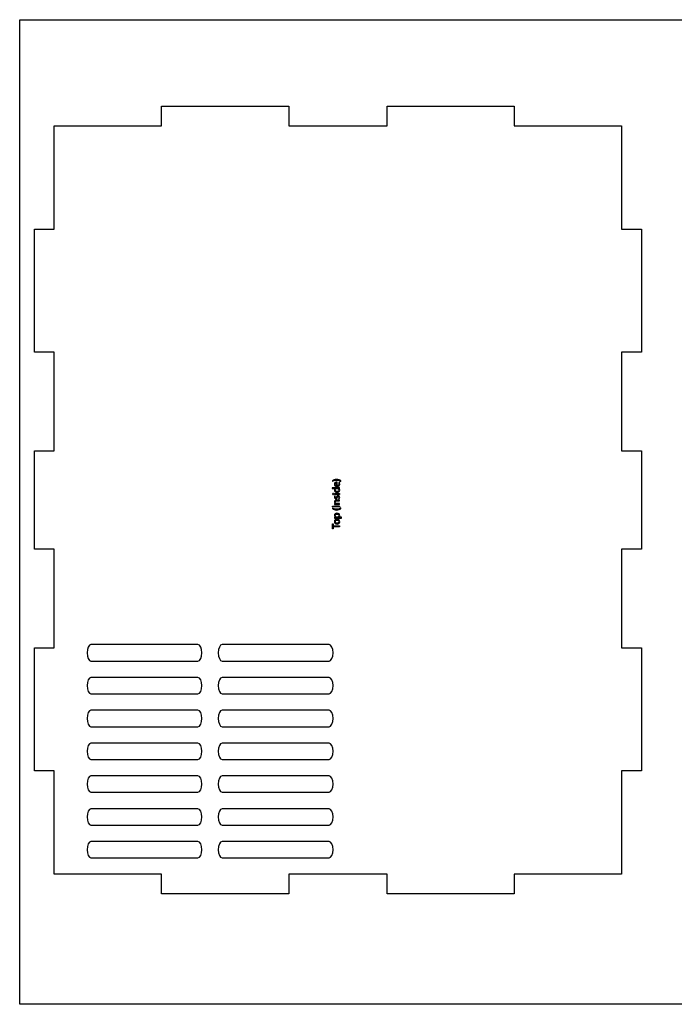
# Model space of a CAD drawing. Extents: x -1119 to 554, y -508 to 342.
# Tile 1 of 4: x -1119 to -553, y -508 to 342. Entities that reach past the tile are written whole.
import ezdxf

# ---------------------------------------------------------------- set-up
doc = ezdxf.new("R2010")
doc.units = 0
doc.header["$MEASUREMENT"] = 0
doc.layers.add('LAYER_1', color=7, linetype='CONTINUOUS')

# ---------------------------------------------------------------- blocks, each defined once
blk = doc.blocks.new('BLOCK_2')
at = {"layer": 'LAYER_1', "color": 7}
blk.add_lwpolyline([(-1088.78, -395.76), (-1088.78, -306.47), (-1105.78, -306.47), (-1105.78, -200.17), (-1088.78, -200.17), (-1088.78, -115.13), (-1105.78, -115.13), (-1105.78, -30.09), (-1088.78, -30.09), (-1088.78, 54.95), (-1105.78, 54.95), (-1105.78, 161.25), (-1088.78, 161.25), (-1088.78, 250.54), (-995.94, 250.54), (-995.94, 267.55), (-886.1, 267.55), (-886.1, 250.54), (-801.06, 250.54), (-801.06, 267.55), (-691.22, 267.55), (-691.22, 250.54), (-598.38, 250.54), (-598.38, 161.25), (-581.37, 161.25), (-581.37, 54.95), (-598.38, 54.95), (-598.38, -30.09), (-581.37, -30.09), (-581.37, -115.13), (-598.38, -115.13), (-598.38, -200.17), (-581.37, -200.17), (-581.37, -306.47), (-598.38, -306.47), (-598.38, -395.76), (-691.22, -395.76), (-691.22, -412.77), (-801.06, -412.77), (-801.06, -395.76), (-886.1, -395.76), (-886.1, -412.77), (-995.94, -412.77), (-995.94, -395.76), (-1088.78, -395.76)], dxfattribs=at)

msp = doc.modelspace()

# ---------------------------------------------------------------- hatches: boundary and pattern name
at = {"layer": 'LAYER_1'}
h = msp.add_hatch(color=1, dxfattribs=at)
h.dxf.hatch_style = 2
edge = h.paths.add_edge_path()
edge.add_spline(control_points=[(-841.07, -56.6), (-841.96, -55.97), (-843.12, -55.47), (-844.74, -55.47), (-846.36, -55.47), (-847.51, -55.96), (-848.41, -56.6), (-848.41, -56.6), (-848.41, -55.98), (-848.41, -55.98), (-847.67, -55.42), (-846.51, -54.8), (-844.74, -54.8), (-842.98, -54.81), (-841.83, -55.42), (-841.07, -55.98), (-841.07, -55.98), (-841.07, -56.6), (-841.07, -56.6)], knot_values=[0, 0, 0, 0, 1, 1, 1, 2, 2, 2, 3, 3, 3, 4, 4, 4, 5, 5, 5, 6, 6, 6, 6], degree=3, periodic=1)
h = msp.add_hatch(color=1, dxfattribs=at)
h.dxf.hatch_style = 2
edge = h.paths.add_edge_path()
edge.add_spline(control_points=[(-844.19, -60.19), (-843.12, -60.17), (-842.68, -59.49), (-842.68, -58.69), (-842.68, -58.12), (-842.78, -57.77), (-842.91, -57.48), (-842.91, -57.48), (-842.34, -57.34), (-842.34, -57.34), (-842.21, -57.62), (-842.06, -58.11), (-842.06, -58.8), (-842.06, -60.14), (-842.95, -60.94), (-844.27, -60.94), (-845.58, -60.94), (-846.61, -60.17), (-846.61, -58.9), (-846.61, -57.47), (-845.37, -57.1), (-844.56, -57.1), (-844.4, -57.1), (-844.29, -57.11), (-844.2, -57.13), (-844.2, -57.13), (-844.2, -60.19), (-844.2, -60.19), (-844.2, -60.19), (-844.19, -60.19), (-844.19, -60.19)], knot_values=[0, 0, 0, 0, 1, 1, 1, 2, 2, 2, 3, 3, 3, 4, 4, 4, 5, 5, 5, 6, 6, 6, 7, 7, 7, 8, 8, 8, 9, 9, 9, 10, 10, 10, 10], degree=3, periodic=1)
edge = h.paths.add_edge_path()
edge.add_spline(control_points=[(-844.76, -57.86), (-845.26, -57.86), (-846.04, -58.07), (-846.04, -58.96), (-846.04, -59.77), (-845.31, -60.11), (-844.76, -60.18), (-844.76, -60.18), (-844.76, -57.86), (-844.76, -57.86)], knot_values=[0, 0, 0, 0, 1, 1, 1, 2, 2, 2, 3, 3, 3, 3], degree=3, periodic=1)
h = msp.add_hatch(color=1, dxfattribs=at)
h.dxf.hatch_style = 2
edge = h.paths.add_edge_path()
edge.add_spline(control_points=[(-848.55, -61.95), (-848.55, -61.95), (-843.29, -61.95), (-843.29, -61.95), (-842.9, -61.95), (-842.46, -61.93), (-842.16, -61.91), (-842.16, -61.91), (-842.16, -62.62), (-842.16, -62.62), (-842.16, -62.62), (-842.92, -62.65), (-842.92, -62.65), (-842.92, -62.65), (-842.92, -62.68), (-842.92, -62.68), (-842.43, -62.91), (-842.06, -63.43), (-842.06, -64.14), (-842.06, -65.2), (-842.95, -66.02), (-844.28, -66.02), (-845.73, -66.03), (-846.61, -65.12), (-846.61, -64.06), (-846.61, -63.39), (-846.29, -62.95), (-845.95, -62.75), (-845.95, -62.75), (-845.95, -62.73), (-845.95, -62.73), (-845.95, -62.73), (-848.55, -62.73), (-848.55, -62.73), (-848.55, -62.73), (-848.55, -61.95), (-848.55, -61.95), (-848.55, -61.95), (-848.55, -61.95), (-848.55, -61.95)], knot_values=[0, 0, 0, 0, 1, 1, 1, 2, 2, 2, 3, 3, 3, 4, 4, 4, 5, 5, 5, 6, 6, 6, 7, 7, 7, 8, 8, 8, 9, 9, 9, 10, 10, 10, 11, 11, 11, 12, 12, 12, 13, 13, 13, 13], degree=3, periodic=1)
edge = h.paths.add_edge_path()
edge.add_spline(control_points=[(-844.74, -62.73), (-844.84, -62.73), (-844.98, -62.74), (-845.08, -62.77), (-845.57, -62.89), (-845.99, -63.32), (-845.99, -63.91), (-845.99, -64.73), (-845.27, -65.22), (-844.31, -65.22), (-843.43, -65.22), (-842.7, -64.78), (-842.7, -63.93), (-842.7, -63.4), (-843.06, -62.91), (-843.65, -62.77), (-843.75, -62.74), (-843.86, -62.73), (-843.99, -62.73), (-843.99, -62.73), (-844.74, -62.73), (-844.74, -62.73)], knot_values=[0, 0, 0, 0, 1, 1, 1, 2, 2, 2, 3, 3, 3, 4, 4, 4, 5, 5, 5, 6, 6, 6, 7, 7, 7, 7], degree=3, periodic=1)
h = msp.add_hatch(color=1, dxfattribs=at)
h.dxf.hatch_style = 2
edge = h.paths.add_edge_path()
edge.add_spline(control_points=[(-847.74, -66.93), (-847.47, -66.93), (-847.26, -67.12), (-847.26, -67.43), (-847.26, -67.72), (-847.47, -67.91), (-847.74, -67.91), (-848.01, -67.91), (-848.24, -67.71), (-848.24, -67.41), (-848.24, -67.12), (-848.02, -66.93), (-847.74, -66.93)], knot_values=[0, 0, 0, 0, 1, 1, 1, 2, 2, 2, 3, 3, 3, 4, 4, 4, 4], degree=3, periodic=1)
h.paths.add_polyline_path([(-842.16, -67.81), (-846.52, -67.81), (-846.52, -67.02), (-842.16, -67.02)])
h = msp.add_hatch(color=1, dxfattribs=at)
h.dxf.hatch_style = 2
edge = h.paths.add_edge_path()
edge.add_spline(control_points=[(-842.96, -71.48), (-842.82, -71.24), (-842.66, -70.82), (-842.66, -70.43), (-842.66, -69.86), (-842.93, -69.59), (-843.3, -69.59), (-843.68, -69.59), (-843.88, -69.82), (-844.1, -70.39), (-844.38, -71.18), (-844.81, -71.55), (-845.33, -71.55), (-846.03, -71.55), (-846.61, -70.98), (-846.61, -70.05), (-846.61, -69.61), (-846.49, -69.22), (-846.34, -68.99), (-846.34, -68.99), (-845.76, -69.18), (-845.76, -69.18), (-845.87, -69.35), (-846.02, -69.66), (-846.02, -70.07), (-846.02, -70.54), (-845.75, -70.79), (-845.43, -70.79), (-845.07, -70.79), (-844.91, -70.54), (-844.68, -69.97), (-844.4, -69.22), (-844.02, -68.83), (-843.37, -68.83), (-842.6, -68.83), (-842.06, -69.43), (-842.06, -70.45), (-842.06, -70.93), (-842.19, -71.37), (-842.37, -71.67), (-842.37, -71.67), (-842.96, -71.48), (-842.96, -71.48)], knot_values=[0, 0, 0, 0, 1, 1, 1, 2, 2, 2, 3, 3, 3, 4, 4, 4, 5, 5, 5, 6, 6, 6, 7, 7, 7, 8, 8, 8, 9, 9, 9, 10, 10, 10, 11, 11, 11, 12, 12, 12, 13, 13, 13, 14, 14, 14, 14], degree=3, periodic=1)
h = msp.add_hatch(color=1, dxfattribs=at)
h.dxf.hatch_style = 2
edge = h.paths.add_edge_path()
edge.add_spline(control_points=[(-845.34, -76.37), (-845.8, -76.37), (-846.16, -76.38), (-846.52, -76.4), (-846.52, -76.4), (-846.52, -75.7), (-846.52, -75.7), (-846.52, -75.7), (-845.8, -75.66), (-845.8, -75.66), (-845.8, -75.66), (-845.8, -75.64), (-845.8, -75.64), (-846.2, -75.42), (-846.61, -74.92), (-846.61, -74.2), (-846.61, -73.6), (-846.25, -72.66), (-844.75, -72.66), (-844.75, -72.66), (-842.16, -72.66), (-842.16, -72.66), (-842.16, -72.66), (-842.16, -73.45), (-842.16, -73.45), (-842.16, -73.45), (-844.67, -73.45), (-844.67, -73.45), (-845.38, -73.45), (-845.96, -73.71), (-845.96, -74.46), (-845.96, -74.97), (-845.59, -75.38), (-845.15, -75.52), (-845.05, -75.56), (-844.92, -75.58), (-844.78, -75.58), (-844.78, -75.58), (-842.16, -75.58), (-842.16, -75.58), (-842.16, -75.58), (-842.16, -76.37), (-842.16, -76.37), (-842.16, -76.37), (-845.34, -76.37), (-845.34, -76.37), (-845.34, -76.37), (-845.34, -76.37), (-845.34, -76.37)], knot_values=[0, 0, 0, 0, 1, 1, 1, 2, 2, 2, 3, 3, 3, 4, 4, 4, 5, 5, 5, 6, 6, 6, 7, 7, 7, 8, 8, 8, 9, 9, 9, 10, 10, 10, 11, 11, 11, 12, 12, 12, 13, 13, 13, 14, 14, 14, 15, 15, 15, 16, 16, 16, 16], degree=3, periodic=1)
h = msp.add_hatch(color=1, dxfattribs=at)
h.dxf.hatch_style = 2
edge = h.paths.add_edge_path()
edge.add_spline(control_points=[(-848.41, -79.46), (-847.52, -80.11), (-846.36, -80.58), (-844.72, -80.58), (-843.11, -80.58), (-841.97, -80.09), (-841.07, -79.46), (-841.07, -79.46), (-841.07, -80.07), (-841.07, -80.07), (-841.82, -80.63), (-842.97, -81.25), (-844.73, -81.25), (-846.49, -81.24), (-847.65, -80.63), (-848.41, -80.07), (-848.41, -80.07), (-848.41, -79.46), (-848.41, -79.46), (-848.41, -79.46), (-848.41, -79.46), (-848.41, -79.46)], knot_values=[0, 0, 0, 0, 1, 1, 1, 2, 2, 2, 3, 3, 3, 4, 4, 4, 5, 5, 5, 6, 6, 6, 7, 7, 7, 7], degree=3, periodic=1)
h = msp.add_hatch(color=1, dxfattribs=at)
h.dxf.hatch_style = 2
h.paths.add_polyline_path([(-848.23, -77.8), (-842.16, -77.8), (-842.16, -78.59), (-848.23, -78.59)])
h = msp.add_hatch(color=1, dxfattribs=at)
h.dxf.hatch_style = 2
edge = h.paths.add_edge_path()
edge.add_spline(control_points=[(-845.1, -88.19), (-845.65, -88.19), (-846.1, -88.21), (-846.52, -88.23), (-846.52, -88.23), (-846.52, -87.53), (-846.52, -87.53), (-846.52, -87.53), (-845.77, -87.48), (-845.77, -87.48), (-845.77, -87.48), (-845.77, -87.46), (-845.77, -87.46), (-846.3, -87.15), (-846.61, -86.63), (-846.61, -85.92), (-846.61, -84.85), (-845.72, -84.06), (-844.4, -84.06), (-842.84, -84.06), (-842.06, -85.03), (-842.06, -86.05), (-842.06, -86.63), (-842.31, -87.13), (-842.75, -87.39), (-842.75, -87.39), (-842.75, -87.41), (-842.75, -87.41), (-842.75, -87.41), (-840.38, -87.41), (-840.38, -87.41), (-840.38, -87.41), (-840.38, -88.19), (-840.38, -88.19), (-840.38, -88.19), (-845.1, -88.19), (-845.1, -88.19)], knot_values=[0, 0, 0, 0, 1, 1, 1, 2, 2, 2, 3, 3, 3, 4, 4, 4, 5, 5, 5, 6, 6, 6, 7, 7, 7, 8, 8, 8, 9, 9, 9, 10, 10, 10, 11, 11, 11, 12, 12, 12, 12], degree=3, periodic=1)
edge = h.paths.add_edge_path()
edge.add_spline(control_points=[(-843.93, -87.41), (-843.82, -87.41), (-843.71, -87.4), (-843.61, -87.38), (-843.06, -87.23), (-842.68, -86.75), (-842.68, -86.19), (-842.68, -85.35), (-843.37, -84.86), (-844.37, -84.86), (-845.23, -84.86), (-845.98, -85.32), (-845.98, -86.16), (-845.98, -86.7), (-845.6, -87.21), (-845, -87.36), (-844.91, -87.38), (-844.79, -87.41), (-844.69, -87.41), (-844.69, -87.41), (-843.93, -87.41), (-843.93, -87.41), (-843.93, -87.41), (-843.93, -87.41), (-843.93, -87.41)], knot_values=[0, 0, 0, 0, 1, 1, 1, 2, 2, 2, 3, 3, 3, 4, 4, 4, 5, 5, 5, 6, 6, 6, 7, 7, 7, 8, 8, 8, 8], degree=3, periodic=1)
h = msp.add_hatch(color=1, dxfattribs=at)
h.dxf.hatch_style = 2
h.paths.add_polyline_path([(-847.56, -95.79), (-847.56, -97.63), (-848.23, -97.63), (-848.23, -93.14), (-847.56, -93.14), (-847.56, -95), (-842.16, -95), (-842.16, -95.79)])
h = msp.add_hatch(color=1, dxfattribs=at)
h.dxf.hatch_style = 2
edge = h.paths.add_edge_path()
edge.add_spline(control_points=[(-844.38, -89.19), (-842.76, -89.19), (-842.06, -90.32), (-842.06, -91.36), (-842.06, -92.53), (-842.93, -93.45), (-844.3, -93.45), (-845.75, -93.45), (-846.61, -92.49), (-846.61, -91.29), (-846.61, -90.04), (-845.7, -89.19), (-844.38, -89.19)], knot_values=[0, 0, 0, 0, 1, 1, 1, 2, 2, 2, 3, 3, 3, 4, 4, 4, 4], degree=3, periodic=1)
edge = h.paths.add_edge_path()
edge.add_spline(control_points=[(-844.33, -92.64), (-843.38, -92.64), (-842.66, -92.1), (-842.66, -91.33), (-842.66, -90.57), (-843.37, -90), (-844.35, -90), (-845.09, -90), (-846.01, -90.37), (-846.01, -91.31), (-846.01, -92.23), (-845.15, -92.64), (-844.33, -92.64)], knot_values=[0, 0, 0, 0, 1, 1, 1, 2, 2, 2, 3, 3, 3, 4, 4, 4, 4], degree=3, periodic=1)

# ---------------------------------------------------------------- linework, layer by layer
at = {"layer": 'LAYER_1', "color": 7}
msp.add_lwpolyline([(-1118.61, 342.23), (553.83, 342.23), (553.83, -508.16), (-1118.61, -508.16), (-1118.61, 342.23)], dxfattribs=at)
at = {"layer": 'LAYER_1'}
for points in [[(-842.16, -67.81), (-846.52, -67.81), (-846.52, -67.02), (-842.16, -67.02), (-842.16, -67.81)], [(-848.23, -77.8), (-842.16, -77.8), (-842.16, -78.59), (-848.23, -78.59), (-848.23, -77.8)], [(-847.56, -95.79), (-847.56, -97.63), (-848.23, -97.63), (-848.23, -93.14), (-847.56, -93.14), (-847.56, -95), (-842.16, -95), (-842.16, -95.79), (-847.56, -95.79)]]:
    msp.add_lwpolyline(points, dxfattribs=at)
for points, knots in [([(-841.07, -56.6), (-841.96, -55.97), (-843.12, -55.47), (-844.74, -55.47), (-846.36, -55.47), (-847.51, -55.96), (-848.41, -56.6), (-848.41, -56.6), (-848.41, -55.98), (-848.41, -55.98), (-847.67, -55.42), (-846.51, -54.8), (-844.74, -54.8), (-842.98, -54.81), (-841.83, -55.42), (-841.07, -55.98), (-841.07, -55.98), (-841.07, -56.6), (-841.07, -56.6)], [0, 0, 0, 0, 1, 1, 1, 2, 2, 2, 3, 3, 3, 4, 4, 4, 5, 5, 5, 6, 6, 6, 6]), ([(-844.19, -60.19), (-843.12, -60.17), (-842.68, -59.49), (-842.68, -58.69), (-842.68, -58.12), (-842.78, -57.77), (-842.91, -57.48), (-842.91, -57.48), (-842.34, -57.34), (-842.34, -57.34), (-842.21, -57.62), (-842.06, -58.11), (-842.06, -58.8), (-842.06, -60.14), (-842.95, -60.94), (-844.27, -60.94), (-845.58, -60.94), (-846.61, -60.17), (-846.61, -58.9), (-846.61, -57.47), (-845.37, -57.1), (-844.56, -57.1), (-844.4, -57.1), (-844.29, -57.11), (-844.2, -57.13), (-844.2, -57.13), (-844.2, -60.19), (-844.2, -60.19), (-844.2, -60.19), (-844.19, -60.19), (-844.19, -60.19)], [0, 0, 0, 0, 1, 1, 1, 2, 2, 2, 3, 3, 3, 4, 4, 4, 5, 5, 5, 6, 6, 6, 7, 7, 7, 8, 8, 8, 9, 9, 9, 10, 10, 10, 10]), ([(-844.76, -57.86), (-845.26, -57.86), (-846.04, -58.07), (-846.04, -58.96), (-846.04, -59.77), (-845.31, -60.11), (-844.76, -60.18), (-844.76, -60.18), (-844.76, -57.86), (-844.76, -57.86)], [0, 0, 0, 0, 1, 1, 1, 2, 2, 2, 3, 3, 3, 3]), ([(-848.55, -61.95), (-848.55, -61.95), (-843.29, -61.95), (-843.29, -61.95), (-842.9, -61.95), (-842.46, -61.93), (-842.16, -61.91), (-842.16, -61.91), (-842.16, -62.62), (-842.16, -62.62), (-842.16, -62.62), (-842.92, -62.65), (-842.92, -62.65), (-842.92, -62.65), (-842.92, -62.68), (-842.92, -62.68), (-842.43, -62.91), (-842.06, -63.43), (-842.06, -64.14), (-842.06, -65.2), (-842.95, -66.02), (-844.28, -66.02), (-845.73, -66.03), (-846.61, -65.12), (-846.61, -64.06), (-846.61, -63.39), (-846.29, -62.95), (-845.95, -62.75), (-845.95, -62.75), (-845.95, -62.73), (-845.95, -62.73), (-845.95, -62.73), (-848.55, -62.73), (-848.55, -62.73), (-848.55, -62.73), (-848.55, -61.95), (-848.55, -61.95), (-848.55, -61.95), (-848.55, -61.95), (-848.55, -61.95)], [0, 0, 0, 0, 1, 1, 1, 2, 2, 2, 3, 3, 3, 4, 4, 4, 5, 5, 5, 6, 6, 6, 7, 7, 7, 8, 8, 8, 9, 9, 9, 10, 10, 10, 11, 11, 11, 12, 12, 12, 13, 13, 13, 13]), ([(-847.74, -66.93), (-847.47, -66.93), (-847.26, -67.12), (-847.26, -67.43), (-847.26, -67.72), (-847.47, -67.91), (-847.74, -67.91), (-848.01, -67.91), (-848.24, -67.71), (-848.24, -67.41), (-848.24, -67.12), (-848.02, -66.93), (-847.74, -66.93)], [0, 0, 0, 0, 1, 1, 1, 2, 2, 2, 3, 3, 3, 4, 4, 4, 4]), ([(-844.74, -62.73), (-844.84, -62.73), (-844.98, -62.74), (-845.08, -62.77), (-845.57, -62.89), (-845.99, -63.32), (-845.99, -63.91), (-845.99, -64.73), (-845.27, -65.22), (-844.31, -65.22), (-843.43, -65.22), (-842.7, -64.78), (-842.7, -63.93), (-842.7, -63.4), (-843.06, -62.91), (-843.65, -62.77), (-843.75, -62.74), (-843.86, -62.73), (-843.99, -62.73), (-843.99, -62.73), (-844.74, -62.73), (-844.74, -62.73)], [0, 0, 0, 0, 1, 1, 1, 2, 2, 2, 3, 3, 3, 4, 4, 4, 5, 5, 5, 6, 6, 6, 7, 7, 7, 7]), ([(-842.96, -71.48), (-842.82, -71.24), (-842.66, -70.82), (-842.66, -70.43), (-842.66, -69.86), (-842.93, -69.59), (-843.3, -69.59), (-843.68, -69.59), (-843.88, -69.82), (-844.1, -70.39), (-844.38, -71.18), (-844.81, -71.55), (-845.33, -71.55), (-846.03, -71.55), (-846.61, -70.98), (-846.61, -70.05), (-846.61, -69.61), (-846.49, -69.22), (-846.34, -68.99), (-846.34, -68.99), (-845.76, -69.18), (-845.76, -69.18), (-845.87, -69.35), (-846.02, -69.66), (-846.02, -70.07), (-846.02, -70.54), (-845.75, -70.79), (-845.43, -70.79), (-845.07, -70.79), (-844.91, -70.54), (-844.68, -69.97), (-844.4, -69.22), (-844.02, -68.83), (-843.37, -68.83), (-842.6, -68.83), (-842.06, -69.43), (-842.06, -70.45), (-842.06, -70.93), (-842.19, -71.37), (-842.37, -71.67), (-842.37, -71.67), (-842.96, -71.48), (-842.96, -71.48)], [0, 0, 0, 0, 1, 1, 1, 2, 2, 2, 3, 3, 3, 4, 4, 4, 5, 5, 5, 6, 6, 6, 7, 7, 7, 8, 8, 8, 9, 9, 9, 10, 10, 10, 11, 11, 11, 12, 12, 12, 13, 13, 13, 14, 14, 14, 14]), ([(-845.34, -76.37), (-845.8, -76.37), (-846.16, -76.38), (-846.52, -76.4), (-846.52, -76.4), (-846.52, -75.7), (-846.52, -75.7), (-846.52, -75.7), (-845.8, -75.66), (-845.8, -75.66), (-845.8, -75.66), (-845.8, -75.64), (-845.8, -75.64), (-846.2, -75.42), (-846.61, -74.92), (-846.61, -74.2), (-846.61, -73.6), (-846.25, -72.66), (-844.75, -72.66), (-844.75, -72.66), (-842.16, -72.66), (-842.16, -72.66), (-842.16, -72.66), (-842.16, -73.45), (-842.16, -73.45), (-842.16, -73.45), (-844.67, -73.45), (-844.67, -73.45), (-845.38, -73.45), (-845.96, -73.71), (-845.96, -74.46), (-845.96, -74.97), (-845.59, -75.38), (-845.15, -75.52), (-845.05, -75.56), (-844.92, -75.58), (-844.78, -75.58), (-844.78, -75.58), (-842.16, -75.58), (-842.16, -75.58), (-842.16, -75.58), (-842.16, -76.37), (-842.16, -76.37), (-842.16, -76.37), (-845.34, -76.37), (-845.34, -76.37), (-845.34, -76.37), (-845.34, -76.37), (-845.34, -76.37)], [0, 0, 0, 0, 1, 1, 1, 2, 2, 2, 3, 3, 3, 4, 4, 4, 5, 5, 5, 6, 6, 6, 7, 7, 7, 8, 8, 8, 9, 9, 9, 10, 10, 10, 11, 11, 11, 12, 12, 12, 13, 13, 13, 14, 14, 14, 15, 15, 15, 16, 16, 16, 16]), ([(-848.41, -79.46), (-847.52, -80.11), (-846.36, -80.58), (-844.72, -80.58), (-843.11, -80.58), (-841.97, -80.09), (-841.07, -79.46), (-841.07, -79.46), (-841.07, -80.07), (-841.07, -80.07), (-841.82, -80.63), (-842.97, -81.25), (-844.73, -81.25), (-846.49, -81.24), (-847.65, -80.63), (-848.41, -80.07), (-848.41, -80.07), (-848.41, -79.46), (-848.41, -79.46), (-848.41, -79.46), (-848.41, -79.46), (-848.41, -79.46)], [0, 0, 0, 0, 1, 1, 1, 2, 2, 2, 3, 3, 3, 4, 4, 4, 5, 5, 5, 6, 6, 6, 7, 7, 7, 7]), ([(-845.1, -88.19), (-845.65, -88.19), (-846.1, -88.21), (-846.52, -88.23), (-846.52, -88.23), (-846.52, -87.53), (-846.52, -87.53), (-846.52, -87.53), (-845.77, -87.48), (-845.77, -87.48), (-845.77, -87.48), (-845.77, -87.46), (-845.77, -87.46), (-846.3, -87.15), (-846.61, -86.63), (-846.61, -85.92), (-846.61, -84.85), (-845.72, -84.06), (-844.4, -84.06), (-842.84, -84.06), (-842.06, -85.03), (-842.06, -86.05), (-842.06, -86.63), (-842.31, -87.13), (-842.75, -87.39), (-842.75, -87.39), (-842.75, -87.41), (-842.75, -87.41), (-842.75, -87.41), (-840.38, -87.41), (-840.38, -87.41), (-840.38, -87.41), (-840.38, -88.19), (-840.38, -88.19), (-840.38, -88.19), (-845.1, -88.19), (-845.1, -88.19)], [0, 0, 0, 0, 1, 1, 1, 2, 2, 2, 3, 3, 3, 4, 4, 4, 5, 5, 5, 6, 6, 6, 7, 7, 7, 8, 8, 8, 9, 9, 9, 10, 10, 10, 11, 11, 11, 12, 12, 12, 12]), ([(-843.93, -87.41), (-843.82, -87.41), (-843.71, -87.4), (-843.61, -87.38), (-843.06, -87.23), (-842.68, -86.75), (-842.68, -86.19), (-842.68, -85.35), (-843.37, -84.86), (-844.37, -84.86), (-845.23, -84.86), (-845.98, -85.32), (-845.98, -86.16), (-845.98, -86.7), (-845.6, -87.21), (-845, -87.36), (-844.91, -87.38), (-844.79, -87.41), (-844.69, -87.41), (-844.69, -87.41), (-843.93, -87.41), (-843.93, -87.41), (-843.93, -87.41), (-843.93, -87.41), (-843.93, -87.41)], [0, 0, 0, 0, 1, 1, 1, 2, 2, 2, 3, 3, 3, 4, 4, 4, 5, 5, 5, 6, 6, 6, 7, 7, 7, 8, 8, 8, 8]), ([(-844.38, -89.19), (-842.76, -89.19), (-842.06, -90.32), (-842.06, -91.36), (-842.06, -92.53), (-842.93, -93.45), (-844.3, -93.45), (-845.75, -93.45), (-846.61, -92.49), (-846.61, -91.29), (-846.61, -90.04), (-845.7, -89.19), (-844.38, -89.19)], [0, 0, 0, 0, 1, 1, 1, 2, 2, 2, 3, 3, 3, 4, 4, 4, 4]), ([(-844.33, -92.64), (-843.38, -92.64), (-842.66, -92.1), (-842.66, -91.33), (-842.66, -90.57), (-843.37, -90), (-844.35, -90), (-845.09, -90), (-846.01, -90.37), (-846.01, -91.31), (-846.01, -92.23), (-845.15, -92.64), (-844.33, -92.64)], [0, 0, 0, 0, 1, 1, 1, 2, 2, 2, 3, 3, 3, 4, 4, 4, 4])]:
    msp.add_open_spline(points, degree=3, knots=knots, dxfattribs=at)
at = {"layer": 'LAYER_1', "color": 7}
for points in [[(-964.56, -197.5), (-962.7, -197.5), (-961.19, -200.67), (-961.19, -204.59), (-961.19, -204.59), (-961.19, -204.59), (-961.19, -204.59), (-961.19, -208.5), (-962.7, -211.67), (-964.56, -211.67), (-964.56, -211.67), (-1057.04, -211.67), (-1057.04, -211.67), (-1058.89, -211.67), (-1060.4, -208.5), (-1060.4, -204.59), (-1060.4, -204.59), (-1060.4, -204.59), (-1060.4, -204.59), (-1060.4, -200.67), (-1058.89, -197.5), (-1057.04, -197.5), (-1057.04, -197.5), (-964.56, -197.5), (-964.56, -197.5)], [(-851.17, -197.5), (-849.31, -197.5), (-847.81, -200.67), (-847.81, -204.59), (-847.81, -204.59), (-847.81, -204.59), (-847.81, -204.59), (-847.81, -208.5), (-849.31, -211.67), (-851.17, -211.67), (-851.17, -211.67), (-943.65, -211.67), (-943.65, -211.67), (-945.51, -211.67), (-947.02, -208.5), (-947.02, -204.59), (-947.02, -204.59), (-947.02, -204.59), (-947.02, -204.59), (-947.02, -200.67), (-945.51, -197.5), (-943.65, -197.5), (-943.65, -197.5), (-851.17, -197.5), (-851.17, -197.5)], [(-964.56, -225.85), (-962.7, -225.85), (-961.19, -229.02), (-961.19, -232.93), (-961.19, -232.93), (-961.19, -232.93), (-961.19, -232.93), (-961.19, -236.85), (-962.7, -240.02), (-964.56, -240.02), (-964.56, -240.02), (-1057.04, -240.02), (-1057.04, -240.02), (-1058.89, -240.02), (-1060.4, -236.85), (-1060.4, -232.93), (-1060.4, -232.93), (-1060.4, -232.93), (-1060.4, -232.93), (-1060.4, -229.02), (-1058.89, -225.85), (-1057.04, -225.85), (-1057.04, -225.85), (-964.56, -225.85), (-964.56, -225.85)], [(-851.17, -225.85), (-849.31, -225.85), (-847.81, -229.02), (-847.81, -232.93), (-847.81, -232.93), (-847.81, -232.93), (-847.81, -232.93), (-847.81, -236.85), (-849.31, -240.02), (-851.17, -240.02), (-851.17, -240.02), (-943.65, -240.02), (-943.65, -240.02), (-945.51, -240.02), (-947.02, -236.85), (-947.02, -232.93), (-947.02, -232.93), (-947.02, -232.93), (-947.02, -232.93), (-947.02, -229.02), (-945.51, -225.85), (-943.65, -225.85), (-943.65, -225.85), (-851.17, -225.85), (-851.17, -225.85)], [(-964.56, -254.19), (-962.7, -254.19), (-961.19, -257.37), (-961.19, -261.28), (-961.19, -261.28), (-961.19, -261.28), (-961.19, -261.28), (-961.19, -265.19), (-962.7, -268.37), (-964.56, -268.37), (-964.56, -268.37), (-1057.04, -268.37), (-1057.04, -268.37), (-1058.89, -268.37), (-1060.4, -265.19), (-1060.4, -261.28), (-1060.4, -261.28), (-1060.4, -261.28), (-1060.4, -261.28), (-1060.4, -257.37), (-1058.89, -254.19), (-1057.04, -254.19), (-1057.04, -254.19), (-964.56, -254.19), (-964.56, -254.19)], [(-851.17, -254.19), (-849.31, -254.19), (-847.81, -257.37), (-847.81, -261.28), (-847.81, -261.28), (-847.81, -261.28), (-847.81, -261.28), (-847.81, -265.19), (-849.31, -268.37), (-851.17, -268.37), (-851.17, -268.37), (-943.65, -268.37), (-943.65, -268.37), (-945.51, -268.37), (-947.02, -265.19), (-947.02, -261.28), (-947.02, -261.28), (-947.02, -261.28), (-947.02, -261.28), (-947.02, -257.37), (-945.51, -254.19), (-943.65, -254.19), (-943.65, -254.19), (-851.17, -254.19), (-851.17, -254.19)], [(-964.56, -282.54), (-962.7, -282.54), (-961.19, -285.71), (-961.19, -289.62), (-961.19, -289.62), (-961.19, -289.62), (-961.19, -289.62), (-961.19, -293.54), (-962.7, -296.71), (-964.56, -296.71), (-964.56, -296.71), (-1057.04, -296.71), (-1057.04, -296.71), (-1058.89, -296.71), (-1060.4, -293.54), (-1060.4, -289.62), (-1060.4, -289.62), (-1060.4, -289.62), (-1060.4, -289.62), (-1060.4, -285.71), (-1058.89, -282.54), (-1057.04, -282.54), (-1057.04, -282.54), (-964.56, -282.54), (-964.56, -282.54)], [(-851.17, -282.54), (-849.31, -282.54), (-847.81, -285.71), (-847.81, -289.62), (-847.81, -289.62), (-847.81, -289.62), (-847.81, -289.62), (-847.81, -293.54), (-849.31, -296.71), (-851.17, -296.71), (-851.17, -296.71), (-943.65, -296.71), (-943.65, -296.71), (-945.51, -296.71), (-947.02, -293.54), (-947.02, -289.62), (-947.02, -289.62), (-947.02, -289.62), (-947.02, -289.62), (-947.02, -285.71), (-945.51, -282.54), (-943.65, -282.54), (-943.65, -282.54), (-851.17, -282.54), (-851.17, -282.54)], [(-964.56, -310.89), (-962.7, -310.89), (-961.19, -314.06), (-961.19, -317.97), (-961.19, -317.97), (-961.19, -317.97), (-961.19, -317.97), (-961.19, -321.88), (-962.7, -325.06), (-964.56, -325.06), (-964.56, -325.06), (-1057.04, -325.06), (-1057.04, -325.06), (-1058.89, -325.06), (-1060.4, -321.88), (-1060.4, -317.97), (-1060.4, -317.97), (-1060.4, -317.97), (-1060.4, -317.97), (-1060.4, -314.06), (-1058.89, -310.89), (-1057.04, -310.89), (-1057.04, -310.89), (-964.56, -310.89), (-964.56, -310.89)], [(-851.17, -310.89), (-849.31, -310.89), (-847.81, -314.06), (-847.81, -317.97), (-847.81, -317.97), (-847.81, -317.97), (-847.81, -317.97), (-847.81, -321.88), (-849.31, -325.06), (-851.17, -325.06), (-851.17, -325.06), (-943.65, -325.06), (-943.65, -325.06), (-945.51, -325.06), (-947.02, -321.88), (-947.02, -317.97), (-947.02, -317.97), (-947.02, -317.97), (-947.02, -317.97), (-947.02, -314.06), (-945.51, -310.89), (-943.65, -310.89), (-943.65, -310.89), (-851.17, -310.89), (-851.17, -310.89)], [(-964.56, -339.23), (-962.7, -339.23), (-961.19, -342.4), (-961.19, -346.32), (-961.19, -346.32), (-961.19, -346.32), (-961.19, -346.32), (-961.19, -350.23), (-962.7, -353.4), (-964.56, -353.4), (-964.56, -353.4), (-1057.04, -353.4), (-1057.04, -353.4), (-1058.89, -353.4), (-1060.4, -350.23), (-1060.4, -346.32), (-1060.4, -346.32), (-1060.4, -346.32), (-1060.4, -346.32), (-1060.4, -342.4), (-1058.89, -339.23), (-1057.04, -339.23), (-1057.04, -339.23), (-964.56, -339.23), (-964.56, -339.23)], [(-851.17, -339.23), (-849.31, -339.23), (-847.81, -342.4), (-847.81, -346.32), (-847.81, -346.32), (-847.81, -346.32), (-847.81, -346.32), (-847.81, -350.23), (-849.31, -353.4), (-851.17, -353.4), (-851.17, -353.4), (-943.65, -353.4), (-943.65, -353.4), (-945.51, -353.4), (-947.02, -350.23), (-947.02, -346.32), (-947.02, -346.32), (-947.02, -346.32), (-947.02, -346.32), (-947.02, -342.4), (-945.51, -339.23), (-943.65, -339.23), (-943.65, -339.23), (-851.17, -339.23), (-851.17, -339.23)], [(-964.56, -367.58), (-962.7, -367.58), (-961.19, -370.75), (-961.19, -374.66), (-961.19, -374.66), (-961.19, -374.66), (-961.19, -374.66), (-961.19, -378.58), (-962.7, -381.75), (-964.56, -381.75), (-964.56, -381.75), (-1057.04, -381.75), (-1057.04, -381.75), (-1058.89, -381.75), (-1060.4, -378.58), (-1060.4, -374.66), (-1060.4, -374.66), (-1060.4, -374.66), (-1060.4, -374.66), (-1060.4, -370.75), (-1058.89, -367.58), (-1057.04, -367.58), (-1057.04, -367.58), (-964.56, -367.58), (-964.56, -367.58)], [(-851.17, -367.58), (-849.31, -367.58), (-847.81, -370.75), (-847.81, -374.66), (-847.81, -374.66), (-847.81, -374.66), (-847.81, -374.66), (-847.81, -378.58), (-849.31, -381.75), (-851.17, -381.75), (-851.17, -381.75), (-943.65, -381.75), (-943.65, -381.75), (-945.51, -381.75), (-947.02, -378.58), (-947.02, -374.66), (-947.02, -374.66), (-947.02, -374.66), (-947.02, -374.66), (-947.02, -370.75), (-945.51, -367.58), (-943.65, -367.58), (-943.65, -367.58), (-851.17, -367.58), (-851.17, -367.58)]]:
    msp.add_open_spline(points, degree=3, knots=[0, 0, 0, 0, 1, 1, 1, 2, 2, 2, 3, 3, 3, 4, 4, 4, 5, 5, 5, 6, 6, 6, 7, 7, 7, 8, 8, 8, 8], dxfattribs=at)

# ---------------------------------------------------------------- block references
at = {"layer": 'LAYER_1'}
msp.add_blockref('BLOCK_2', (0, 0), dxfattribs=at)

doc.saveas('drawing.dxf')
